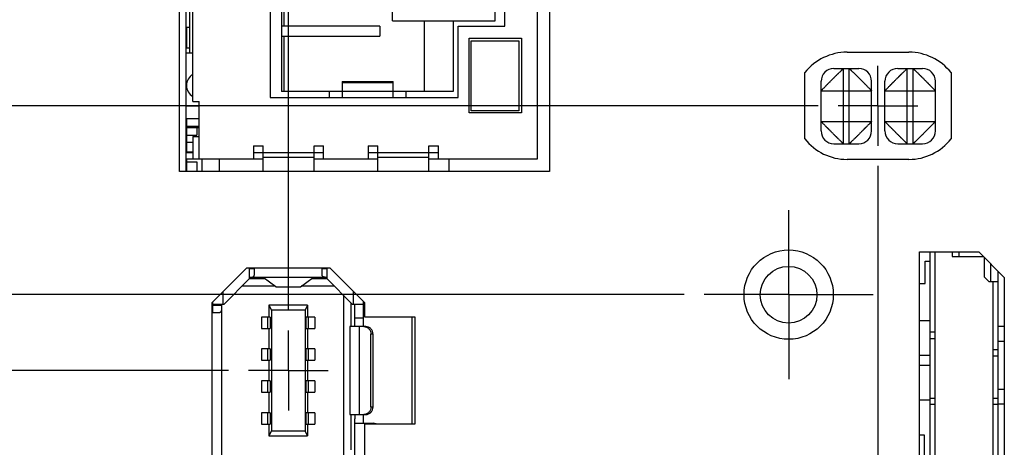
# Model space of a CAD drawing. Header units: inches. Extents: x 0 to 34, y 0 to 22.
# Tile 20 of 44: x 8.7 to 11.8, y 10.9 to 12.3. Entities that reach past the tile are written whole.
import ezdxf

# ---------------------------------------------------------------- set-up
doc = ezdxf.new("R2010")
doc.units = ezdxf.units.IN
doc.header["$LTSCALE"] = 1.87
doc.header["$MEASUREMENT"] = 0
doc.linetypes.add('CENTER', pattern=[0.6, 0.375, -0.075, 0.075, -0.075])
doc.layers.get('0').update_dxf_attribs({"linetype": 'CONTINUOUS'})
for name, color, linetype in [('02___PRT_ALL_AXES', 7, 'CONTINUOUS'), ('COSMETIC', 7, 'CONTINUOUS'), ('DIMENSIONS', 7, 'CONTINUOUS'), ('ECAD_611868_01_51_L_2_EPL3015', 7, 'CONTINUOUS'), ('ECAD_695487_01_43_SOT363_REV2', 7, 'CONTINUOUS'), ('ECAD_697498_01_38_7648_500X600X', 7, 'CONTINUOUS'), ('ECAD_712069_01_24_R_2_0603_PKO_', 7, 'CONTINUOUS'), ('ECAD_712622_01_16_R_2_0402_PKO_', 7, 'CONTINUOUS'), ('ECAD_712750_01_16_R_2_0402_PKO_', 7, 'CONTINUOUS'), ('ECAD_715793_01_24_C_2_0402_PKO_', 7, 'CONTINUOUS'), ('ECAD_724824_01_50_00_LAC_NTJ_50', 7, 'CONTINUOUS'), ('ECAD_733118_01_40_SOT363_REV2', 7, 'CONTINUOUS'), ('ECAD_R0402_SPARE_16_2_0402_PKO_', 7, 'CONTINUOUS'), ('THREAD', 7, 'CONTINUOUS')]:
    doc.layers.add(name, color=color, linetype=linetype)
doc.styles.get("Standard").update_dxf_attribs({"font": 'txt', "width": 0.8})
doc.dimstyles.new('DIMSTYLE_1', dxfattribs={"dimtxt": 0.125, "dimasz": 0.18, "dimexe": 0.125, "dimexo": 0.0625, "dimgap": 0.09, "dimtad": 0, "dimtih": 1, "dimtoh": 1, "dimlfac": 0.5, "dimzin": 4, "dimdsep": 46, "dimtxsty": 'STANDARD', "dimblk": '_FILLED', "dimblk1": '_FILLED', "dimblk2": '_FILLED', "dimcen": 0.09, "dimadec": 0, "dimazin": 0, "dimtp": 0.01, "dimtm": 0.01, "dimtfac": 1, "dimtofl": 0, "dimtmove": 0, "dimatfit": 3, "dimldrblk": '_FILLED', "dimfxl": 1, "dimtolj": 1, "dimtzin": 4, "dimarcsym": 0})
doc.dimstyles.new('DIMSTYLE_2', dxfattribs={"dimtxt": 0.125, "dimasz": 0.18, "dimexe": 0.125, "dimexo": 0.0625, "dimgap": 0.09, "dimtad": 0, "dimtih": 1, "dimtoh": 1, "dimlfac": 0.5, "dimzin": 4, "dimdsep": 46, "dimtxsty": 'STANDARD', "dimblk": '_FILLED', "dimblk1": '_FILLED', "dimblk2": '_FILLED', "dimcen": 0.09, "dimadec": 0, "dimazin": 0, "dimtp": 0.001, "dimtm": 0.001, "dimtfac": 1, "dimtofl": 0, "dimtmove": 0, "dimatfit": 3, "dimldrblk": '_FILLED', "dimfxl": 1, "dimtolj": 1, "dimtzin": 4, "dimarcsym": 0})

# ---------------------------------------------------------------- blocks, each defined once
blk = doc.blocks.new('*D22')
at = {"layer": 'DIMENSIONS', "color": 6, "linetype": 'CONTINUOUS'}
blk.add_line((9.5876, 11.3719), (9.5876, 15.6145), dxfattribs=at)
at = {"layer": 'DIMENSIONS', "color": 6, "linetype": 'CONTINUOUS', "insert": (9.5251, 15.677), "char_height": 0.125, "width": 0.925, "attachment_point": 1, "rotation": 90, "line_spacing_factor": 0.9}
blk.add_mtext('2.36{\\Ftxt.shx;\\W1.000000;\\H0.125000; }[60]', dxfattribs=at)
blk = doc.blocks.new('_FILLED')
at = {"color": 0, "linetype": 'BYBLOCK'}
blk.add_solid([(0, 0), (-1, 0.174), (-1, -0.174)], dxfattribs=at)
blk = doc.blocks.new('*D32')
at = {"layer": 'DIMENSIONS', "color": 6, "linetype": 'CONTINUOUS'}
blk.add_line((10.8284, 11.422), (4.0538, 11.422), dxfattribs=at)
at = {"layer": 'DIMENSIONS', "color": 6, "linetype": 'CONTINUOUS', "insert": (3.9913, 11.4845), "char_height": 0.125, "width": 1.125, "attachment_point": 3, "line_spacing_factor": 0.9}
blk.add_mtext('1.72{\\Ftxt.shx;\\W1.000000;\\H0.125000; }[43.6]', dxfattribs=at)
blk = doc.blocks.new('*D34')
at = {"layer": 'DIMENSIONS', "color": 6, "linetype": 'CONTINUOUS'}
blk.add_line((9.3999, 11.1842), (4.0538, 11.1842), dxfattribs=at)
at = {"layer": 'DIMENSIONS', "color": 6, "linetype": 'CONTINUOUS', "insert": (3.9913, 11.2467), "char_height": 0.125, "width": 1.125, "attachment_point": 3, "line_spacing_factor": 0.9}
blk.add_mtext('1.60{\\Ftxt.shx;\\W1.000000;\\H0.125000; }[40.6]', dxfattribs=at)
blk = doc.blocks.new('*D38')
at = {"layer": 'DIMENSIONS', "color": 6, "linetype": 'CONTINUOUS'}
blk.add_line((11.2482, 12.014), (4.0538, 12.014), dxfattribs=at)
at = {"layer": 'DIMENSIONS', "color": 6, "linetype": 'CONTINUOUS', "insert": (3.9913, 12.0765), "char_height": 0.125, "width": 1.125, "attachment_point": 3, "line_spacing_factor": 0.9}
blk.add_mtext('2.01{\\Ftxt.shx;\\W1.000000;\\H0.125000; }[51.1]', dxfattribs=at)
blk = doc.blocks.new('*D39')
at = {"layer": 'DIMENSIONS', "color": 2, "linetype": 'CONTINUOUS'}
for p, q in [((10.8479, 13.361), (10.7504, 13.1732)), ((11.4633, 13.361), (10.8479, 13.361)), ((10.7504, 13.1732), (4.0538, 13.1732))]:
    blk.add_line(p, q, dxfattribs=at)
at = {"layer": 'DIMENSIONS', "color": 2, "linetype": 'CONTINUOUS', "insert": (3.9913, 13.2357), "char_height": 0.125, "width": 1.125, "attachment_point": 3, "line_spacing_factor": 0.9}
blk.add_mtext('2.69{\\Ftxt.shx;\\W1.000000;\\H0.125000; }[68.2]', dxfattribs=at)
blk = doc.blocks.new('*D40')
at = {"layer": 'DIMENSIONS', "color": 2, "linetype": 'CONTINUOUS'}
blk.add_line((9.6377, 13.628), (4.0538, 13.628), dxfattribs=at)
at = {"layer": 'DIMENSIONS', "color": 2, "linetype": 'CONTINUOUS', "insert": (3.9913, 13.6905), "char_height": 0.125, "width": 1.125, "attachment_point": 3, "line_spacing_factor": 0.9}
blk.add_mtext('2.82{\\Ftxt.shx;\\W1.000000;\\H0.125000; }[71.6]', dxfattribs=at)
blk = doc.blocks.new('*D41')
at = {"layer": 'DIMENSIONS', "color": 2, "linetype": 'CONTINUOUS'}
blk.add_line((9.6377, 12.528), (4.0538, 12.528), dxfattribs=at)
at = {"layer": 'DIMENSIONS', "color": 2, "linetype": 'CONTINUOUS', "insert": (3.9913, 12.5905), "char_height": 0.125, "width": 1.125, "attachment_point": 3, "line_spacing_factor": 0.9}
blk.add_mtext('2.27{\\Ftxt.shx;\\W1.000000;\\H0.125000; }[57.6]', dxfattribs=at)
blk = doc.blocks.new('*D44')
at = {"layer": 'DIMENSIONS', "color": 6, "linetype": 'CONTINUOUS'}
blk.add_line((11.4359, 11.8263), (11.4359, 7.3015), dxfattribs=at)
at = {"layer": 'DIMENSIONS', "color": 6, "linetype": 'CONTINUOUS', "insert": (11.3734, 7.239), "char_height": 0.125, "width": 1.125, "attachment_point": 3, "rotation": 90, "line_spacing_factor": 0.9}
blk.add_mtext('3.29{\\Ftxt.shx;\\W1.000000;\\H0.125000; }[83.4]', dxfattribs=at)
blk = doc.blocks.new('*D49')
at = {"layer": 'DIMENSIONS', "color": 2, "linetype": 'CONTINUOUS'}
blk.add_line((11.4359, 11.8263), (11.4359, 7.3015), dxfattribs=at)
at = {"layer": 'DIMENSIONS', "color": 2, "linetype": 'CONTINUOUS', "insert": (11.3734, 7.239), "char_height": 0.125, "width": 1.125, "attachment_point": 3, "rotation": 90, "line_spacing_factor": 0.9}
blk.add_mtext('3.29{\\Ftxt.shx;\\W1.000000;\\H0.125000; }[83.4]', dxfattribs=at)
blk = doc.blocks.new('*D50')
at = {"layer": 'DIMENSIONS', "color": 2, "linetype": 'CONTINUOUS'}
blk.add_line((9.3999, 11.1842), (4.0538, 11.1842), dxfattribs=at)
at = {"layer": 'DIMENSIONS', "color": 2, "linetype": 'CONTINUOUS', "insert": (3.9913, 11.2467), "char_height": 0.125, "width": 1.125, "attachment_point": 3, "line_spacing_factor": 0.9}
blk.add_mtext('1.60{\\Ftxt.shx;\\W1.000000;\\H0.125000; }[40.6]', dxfattribs=at)
blk = doc.blocks.new('*D51')
at = {"layer": 'DIMENSIONS', "color": 2, "linetype": 'CONTINUOUS'}
blk.add_line((10.8284, 11.422), (4.0538, 11.422), dxfattribs=at)
at = {"layer": 'DIMENSIONS', "color": 2, "linetype": 'CONTINUOUS', "insert": (3.9913, 11.4845), "char_height": 0.125, "width": 1.125, "attachment_point": 3, "line_spacing_factor": 0.9}
blk.add_mtext('1.72{\\Ftxt.shx;\\W1.000000;\\H0.125000; }[43.6]', dxfattribs=at)
blk = doc.blocks.new('*D52')
at = {"layer": 'DIMENSIONS', "color": 2, "linetype": 'CONTINUOUS'}
blk.add_line((11.2482, 12.014), (4.0538, 12.014), dxfattribs=at)
at = {"layer": 'DIMENSIONS', "color": 2, "linetype": 'CONTINUOUS', "insert": (3.9913, 12.0765), "char_height": 0.125, "width": 1.125, "attachment_point": 3, "line_spacing_factor": 0.9}
blk.add_mtext('2.01{\\Ftxt.shx;\\W1.000000;\\H0.125000; }[51.1]', dxfattribs=at)
blk = doc.blocks.new('*D53')
at = {"layer": 'DIMENSIONS', "color": 2, "linetype": 'CONTINUOUS'}
blk.add_line((9.5876, 11.3719), (9.5876, 15.6145), dxfattribs=at)
at = {"layer": 'DIMENSIONS', "color": 2, "linetype": 'CONTINUOUS', "insert": (9.5251, 15.677), "char_height": 0.125, "width": 0.925, "attachment_point": 1, "rotation": 90, "line_spacing_factor": 0.9}
blk.add_mtext('2.36{\\Ftxt.shx;\\W1.000000;\\H0.125000; }[60]', dxfattribs=at)

msp = doc.modelspace()

# ---------------------------------------------------------------- linework, layer by layer
at = {"color": 3, "linetype": 'CONTINUOUS'}
for p, q in [((9.2459, 11.808), (9.2459, 14.348)), ((10.4059, 14.348), (10.4059, 11.808)), ((11.3388, 12.182), (11.5329, 12.182)), ((11.2069, 11.91), (11.2069, 12.118)), ((11.6649, 12.118), (11.6649, 11.91)), ((11.5329, 11.846), (11.3388, 11.846)), ((10.4059, 11.808), (9.2459, 11.808)), ((11.5659, 11.556), (11.7519, 11.556)), ((11.7519, 11.556), (11.8319, 11.476)), ((9.349, 11.3974), (9.4575, 11.5059)), ((9.4575, 11.5059), (9.7178, 11.5059)), ((9.7178, 11.5059), (9.8263, 11.3974)), ((11.8319, 11.476), (11.8319, 9.644)), ((9.349, 10.8624), (9.349, 11.3974)), ((9.8263, 11.3974), (9.8263, 11.352)), ((9.8263, 11.352), (9.9843, 11.352)), ((9.9843, 11.352), (9.9843, 11.0164)), ((9.8263, 11.0164), (9.8263, 10.8624)), ((9.9843, 11.0164), (9.8263, 11.0164))]:
    msp.add_line(p, q, dxfattribs=at)
at = {"color": 7, "linetype": 'CONTINUOUS'}
for p, q in [((9.2662, 14.348), (9.2662, 11.808)), ((10.3682, 11.848), (10.3682, 14.308)), ((9.2882, 12.028), (9.2882, 14.128)), ((9.2782, 13.024), (9.2782, 12.1804)), ((9.5302, 13.016), (9.5302, 12.04)), ((9.5662, 12.997), (9.5662, 12.059)), ((9.9142, 12.28), (9.9142, 12.776)), ((10.2362, 12.28), (10.2362, 12.776)), ((10.2662, 12.264), (10.2662, 12.339)), ((9.5742, 12.2637), (9.5742, 12.3123)), ((9.2662, 12.26), (9.2782, 12.26)), ((9.8747, 12.2637), (9.5662, 12.2637)), ((9.8747, 12.2637), (9.8747, 12.2323)), ((9.9142, 12.28), (10.2362, 12.28)), ((10.0142, 12.059), (10.0142, 12.28)), ((10.1042, 12.28), (10.1042, 12.059)), ((10.1202, 12.04), (10.1202, 12.264)), ((10.1202, 12.264), (10.2662, 12.264)), ((9.5662, 12.2323), (9.8747, 12.2323)), ((9.5742, 12.059), (9.5742, 12.2323)), ((10.1542, 11.992), (10.1542, 12.226)), ((10.1542, 12.226), (10.3182, 12.226)), ((10.3182, 12.226), (10.3182, 11.992)), ((9.2662, 12.196), (9.2782, 12.196)), ((10.1602, 11.998), (10.1602, 12.218)), ((10.1602, 12.218), (10.3102, 12.218)), ((10.3102, 12.218), (10.3102, 11.998)), ((9.2662, 12.1804), (9.2882, 12.1804)), ((11.2977, 12.131), (11.3757, 12.131)), ((11.3277, 11.895), (11.3277, 12.131)), ((11.3457, 11.895), (11.3457, 12.131)), ((11.4977, 12.131), (11.5757, 12.131)), ((11.5277, 11.895), (11.5277, 12.131)), ((11.5457, 11.895), (11.5457, 12.131)), ((9.7562, 12.0905), (9.7562, 12.04)), ((9.7562, 12.0905), (9.9162, 12.0905)), ((9.9162, 12.0864), (9.7562, 12.0864)), ((9.9162, 12.04), (9.9162, 12.0905)), ((11.2577, 11.935), (11.2577, 12.091)), ((11.4157, 11.935), (11.4157, 12.091)), ((11.4577, 11.935), (11.4577, 12.091)), ((11.6157, 11.935), (11.6157, 12.091)), ((9.5302, 12.04), (10.1202, 12.04)), ((9.7562, 12.059), (9.5662, 12.059)), ((9.7162, 12.04), (9.7162, 12.059)), ((9.7562, 12.0596), (9.9162, 12.0596)), ((10.1042, 12.059), (9.9162, 12.059)), ((9.9562, 12.059), (9.9562, 12.04)), ((11.2577, 12.061), (11.4157, 12.061)), ((11.4577, 12.061), (11.6157, 12.061)), ((9.2662, 12.014), (9.3082, 12.014)), ((9.2882, 12.028), (9.3082, 12.028)), ((9.3082, 11.848), (9.3082, 12.028)), ((10.3182, 11.992), (10.1542, 11.992)), ((10.3102, 11.998), (10.1602, 11.998)), ((9.2662, 11.974), (9.3082, 11.974)), ((11.2577, 11.965), (11.4157, 11.965)), ((11.4577, 11.965), (11.6157, 11.965)), ((9.2882, 11.918), (9.2882, 11.848)), ((9.2882, 11.918), (9.3082, 11.918)), ((9.4782, 11.888), (9.4782, 11.848)), ((9.4782, 11.888), (9.5082, 11.888)), ((9.5082, 11.808), (9.5082, 11.888)), ((9.6682, 11.808), (9.6682, 11.888)), ((9.6682, 11.888), (9.6982, 11.888)), ((9.6982, 11.848), (9.6982, 11.888)), ((9.8382, 11.888), (9.8382, 11.848)), ((9.8382, 11.888), (9.8682, 11.888)), ((9.8682, 11.808), (9.8682, 11.888)), ((10.0282, 11.808), (10.0282, 11.888)), ((10.0282, 11.888), (10.0582, 11.888)), ((10.0582, 11.848), (10.0582, 11.888)), ((11.2977, 11.895), (11.3757, 11.895)), ((11.4977, 11.895), (11.5757, 11.895)), ((9.2662, 11.868), (9.2882, 11.868)), ((9.4782, 11.868), (9.6982, 11.868)), ((9.6682, 11.852), (9.5082, 11.852)), ((9.8382, 11.868), (10.0582, 11.868)), ((10.0282, 11.852), (9.8682, 11.852)), ((9.2662, 11.848), (9.5082, 11.848)), ((9.6682, 11.848), (9.8682, 11.848)), ((10.0282, 11.848), (10.3682, 11.848)), ((10.0909, 11.848), (10.0909, 11.808)), ((9.465, 11.504), (9.465, 11.4714)), ((9.4808, 11.5033), (9.465, 11.5033)), ((9.4808, 11.5059), (9.4808, 11.4833)), ((9.6934, 11.4833), (9.6934, 11.5059)), ((9.7091, 11.5033), (9.6934, 11.5033)), ((9.7091, 11.4714), (9.7091, 11.504)), ((9.465, 11.4714), (9.3863, 11.3926)), ((9.7091, 11.4757), (9.465, 11.4757)), ((9.5138, 11.4718), (9.465, 11.4718)), ((9.5488, 11.4467), (9.5083, 11.4757)), ((9.6254, 11.4467), (9.6658, 11.4757)), ((9.7091, 11.4718), (9.6603, 11.4718)), ((9.6721, 11.4718), (9.6721, 11.4757)), ((9.7879, 11.3926), (9.7091, 11.4714)), ((9.3823, 11.4307), (9.3823, 11.3926)), ((9.5467, 11.4481), (9.4418, 11.4481)), ((9.5491, 11.4466), (9.5488, 11.4467)), ((9.5488, 11.4467), (9.6254, 11.4467)), ((9.5491, 11.4466), (9.625, 11.4466)), ((9.625, 11.4466), (9.6254, 11.4467)), ((9.7323, 11.4481), (9.6274, 11.4481)), ((9.7603, 11.4202), (9.7603, 10.9198)), ((9.7918, 11.3926), (9.7918, 11.4319)), ((9.3508, 11.3651), (9.3508, 11.3974)), ((9.3508, 11.3926), (9.3863, 11.3926)), ((9.3784, 11.3926), (9.3784, 10.9001)), ((9.5264, 11.3891), (9.5264, 11.3517)), ((9.5264, 11.3891), (9.5343, 11.3733)), ((9.6477, 11.3891), (9.5264, 11.3891)), ((9.6477, 11.3891), (9.6398, 11.3733)), ((9.6477, 11.3891), (9.6477, 11.3517)), ((9.7839, 11.3966), (9.7839, 11.3218)), ((9.7879, 11.3926), (9.8233, 11.3926)), ((9.7957, 11.3218), (9.7957, 11.3926)), ((9.8233, 11.3355), (9.8233, 11.4004)), ((9.3708, 11.3651), (9.349, 11.3651)), ((9.3508, 11.3887), (9.3784, 11.3887)), ((9.5343, 11.3733), (9.5343, 10.9946)), ((9.6398, 11.3733), (9.5343, 11.3733)), ((9.6398, 11.3733), (9.6398, 10.9946)), ((9.5036, 11.3517), (9.5036, 11.3162)), ((9.5308, 11.3517), (9.5036, 11.3517)), ((9.5234, 11.3162), (9.5234, 11.3517)), ((9.5308, 11.3517), (9.5308, 11.3162)), ((9.6433, 11.3162), (9.6433, 11.3517)), ((9.6705, 11.3517), (9.6433, 11.3517)), ((9.6507, 11.3162), (9.6507, 11.3517)), ((9.6705, 11.3517), (9.6705, 11.3162)), ((9.7957, 11.3493), (9.8233, 11.3493)), ((9.823, 11.3224), (9.8233, 11.3355)), ((9.9759, 11.0164), (9.9759, 11.352)), ((9.5036, 11.3162), (9.5308, 11.3162)), ((9.5264, 11.3162), (9.5264, 11.2517)), ((9.6433, 11.3162), (9.6705, 11.3162)), ((9.6477, 11.3162), (9.6477, 11.2517)), ((9.78, 11.3218), (9.78, 11.0462)), ((9.8303, 11.3218), (9.78, 11.3218)), ((9.8099, 11.3218), (9.8099, 11.0462)), ((9.8229, 11.3218), (9.823, 11.3224)), ((9.8466, 11.0698), (9.8466, 11.2981)), ((9.8532, 11.2981), (9.8466, 11.2981)), ((9.8532, 11.0698), (9.8532, 11.2981)), ((9.5036, 11.2517), (9.5036, 11.2162)), ((9.5308, 11.2517), (9.5036, 11.2517)), ((9.5234, 11.2162), (9.5234, 11.2517)), ((9.5308, 11.2517), (9.5308, 11.2162)), ((9.6433, 11.2162), (9.6433, 11.2517)), ((9.6705, 11.2517), (9.6433, 11.2517)), ((9.6507, 11.2162), (9.6507, 11.2517)), ((9.6705, 11.2517), (9.6705, 11.2162)), ((9.5036, 11.2162), (9.5308, 11.2162)), ((9.5264, 11.2162), (9.5264, 11.1517)), ((9.6433, 11.2162), (9.6705, 11.2162)), ((9.6477, 11.2162), (9.6477, 11.1517)), ((9.5036, 11.1517), (9.5036, 11.1162)), ((9.5308, 11.1517), (9.5036, 11.1517)), ((9.5234, 11.1162), (9.5234, 11.1517)), ((9.5308, 11.1517), (9.5308, 11.1162)), ((9.6433, 11.1162), (9.6433, 11.1517)), ((9.6705, 11.1517), (9.6433, 11.1517)), ((9.6507, 11.1162), (9.6507, 11.1517)), ((9.6705, 11.1517), (9.6705, 11.1162)), ((9.5036, 11.1162), (9.5308, 11.1162)), ((9.5264, 11.1162), (9.5264, 11.0517)), ((9.6433, 11.1162), (9.6705, 11.1162)), ((9.6477, 11.1162), (9.6477, 11.0517)), ((9.5036, 11.0517), (9.5036, 11.0162)), ((9.5308, 11.0517), (9.5036, 11.0517)), ((9.5234, 11.0162), (9.5234, 11.0517)), ((9.5308, 11.0517), (9.5308, 11.0162)), ((9.6433, 11.0162), (9.6433, 11.0517)), ((9.6705, 11.0517), (9.6433, 11.0517)), ((9.6507, 11.0162), (9.6507, 11.0517)), ((9.6705, 11.0517), (9.6705, 11.0162)), ((9.8466, 11.0698), (9.8532, 11.0698)), ((9.78, 11.0462), (9.8303, 11.0462)), ((9.7839, 11.0462), (9.7839, 10.9355)), ((9.7957, 10.9001), (9.7957, 11.0324)), ((9.8233, 11.0186), (9.8233, 11.0324)), ((9.5036, 11.0162), (9.5308, 11.0162)), ((9.5264, 11.0162), (9.5264, 10.9788)), ((9.5343, 10.9946), (9.5264, 10.9788)), ((9.5343, 10.9946), (9.6398, 10.9946)), ((9.6477, 10.9788), (9.6398, 10.9946)), ((9.6433, 11.0162), (9.6705, 11.0162)), ((9.6477, 11.0162), (9.6477, 10.9788)), ((9.7957, 11.0186), (9.8532, 11.0186)), ((9.8506, 11.0186), (9.8506, 11.0164)), ((9.5264, 10.9788), (9.6477, 10.9788))]:
    msp.add_line(p, q, dxfattribs=at)
at = {"color": 6, "linetype": 'CONTINUOUS'}
for p, q in [((11.5997, 9.564), (11.5997, 11.556)), ((11.6154, 9.564), (11.6154, 11.556)), ((11.668, 11.556), (11.668, 11.5413)), ((11.6902, 11.5413), (11.6902, 11.556)), ((11.668, 11.5413), (11.7666, 11.5413)), ((11.769, 11.5389), (11.769, 11.4783)), ((11.7887, 11.5192), (11.7887, 11.4625)), ((11.8123, 9.6244), (11.8123, 11.4955)), ((11.7847, 11.4625), (11.769, 11.4783)), ((11.8123, 11.4625), (11.7847, 11.4625)), ((11.7965, 9.6515), (11.7965, 11.4625)), ((11.6154, 11.3041), (11.5997, 11.3041)), ((11.8123, 11.3228), (11.8319, 11.3228)), ((11.5997, 11.2845), (11.6154, 11.2845)), ((11.8319, 11.2755), (11.8123, 11.2755)), ((11.8123, 11.2494), (11.7965, 11.2494)), ((11.7965, 11.2298), (11.8123, 11.2298)), ((11.8123, 11.1259), (11.8319, 11.1259)), ((11.5997, 11.0972), (11.6154, 11.0972)), ((11.7965, 11.0976), (11.8123, 11.0976)), ((11.6154, 11.0776), (11.5997, 11.0776)), ((11.8123, 11.078), (11.7965, 11.078)), ((11.8319, 11.0787), (11.8123, 11.0787))]:
    msp.add_line(p, q, dxfattribs=at)
at = {"color": 3, "linetype": 'CONTINUOUS'}
for centre, start, end in [((11.3388, 12.014), 90, 141.7534), ((11.5329, 12.014), 38.2466, 90), ((11.3388, 12.014), 218.2466, 270), ((11.5329, 12.014), 270, 321.7534)]:
    msp.add_arc(centre, 0.168, start, end, dxfattribs=at)
at = {"color": 7, "linetype": 'CONTINUOUS'}
for centre, radius, start, end in [((11.2977, 12.091), 0.04, 90, 180), ((11.3757, 12.091), 0.04, 0, 90), ((11.4977, 12.091), 0.04, 90, 180), ((11.5757, 12.091), 0.04, 0, 90), ((9.3082, 12.078), 0.04, 120.3947, 239.6176), ((11.2977, 11.935), 0.04, 180, 270), ((11.3757, 11.935), 0.04, 270, 360), ((11.4977, 11.935), 0.04, 180, 270), ((11.5757, 11.935), 0.04, 270, 360), ((9.4414, 11.504), 0.0236, 0, 4.6748), ((9.7327, 11.504), 0.0236, 175.325, 180), ((9.8532, 10.995), 0.0236, 66.1875, 90)]:
    msp.add_arc(centre, radius, start, end, dxfattribs=at)
for points, knots in [([(11.2577, 12.061), (11.2577, 12.061), (11.2577, 12.061), (11.2577, 12.0611), (11.2578, 12.0612), (11.2579, 12.0613), (11.2581, 12.0615), (11.2584, 12.0619), (11.2587, 12.0623), (11.2592, 12.0627), (11.2597, 12.0633), (11.2603, 12.0639), (11.261, 12.0646), (11.2618, 12.0654), (11.2626, 12.0663), (11.2639, 12.0676), (11.2656, 12.0694), (11.2679, 12.0717), (11.2704, 12.0743), (11.2726, 12.0766), (11.2744, 12.0785), (11.2759, 12.08), (11.2775, 12.0815), (11.279, 12.0831), (11.2806, 12.0847), (11.2822, 12.0863), (11.2839, 12.0879), (11.2861, 12.0901), (11.2889, 12.093), (11.2923, 12.0964), (11.2957, 12.0998), (11.2985, 12.1026), (11.3007, 12.1048), (11.3024, 12.1064), (11.304, 12.108), (11.3056, 12.1096), (11.3071, 12.1112), (11.3086, 12.1127), (11.3101, 12.1142), (11.3121, 12.1161), (11.3143, 12.1183), (11.3169, 12.1208), (11.3193, 12.123), (11.3211, 12.1248), (11.3223, 12.126), (11.3232, 12.1269), (11.324, 12.1276), (11.3247, 12.1283), (11.3254, 12.1289), (11.3259, 12.1295), (11.3264, 12.1299), (11.3268, 12.1302), (11.327, 12.1304), (11.3272, 12.1306), (11.3273, 12.1307), (11.3274, 12.1308), (11.3275, 12.1309), (11.3276, 12.1309), (11.3276, 12.1309), (11.3277, 12.131), (11.3277, 12.131), (11.3277, 12.131), (11.3277, 12.131)], [0, 0, 0, 0, 0.0005, 0.001227, 0.002203, 0.003441, 0.006722, 0.011105, 0.016613, 0.023264, 0.031052, 0.039955, 0.049951, 0.061016, 0.07313, 0.086266, 0.1155, 0.148499, 0.184988, 0.224471, 0.245162, 0.266399, 0.288136, 0.31034, 0.33298, 0.356023, 0.379434, 0.403172, 0.451362, 0.500067, 0.548763, 0.596947, 0.620689, 0.644116, 0.66718, 0.689843, 0.712067, 0.733814, 0.755044, 0.775713, 0.815119, 0.851537, 0.88451, 0.913757, 0.92691, 0.939043, 0.950135, 0.960167, 0.969121, 0.97698, 0.983726, 0.989339, 0.991713, 0.993795, 0.995582, 0.997071, 0.998259, 0.999143, 0.999471, 0.999722, 0.999898, 1, 1, 1, 1]), ([(11.3457, 12.131), (11.3457, 12.131), (11.3457, 12.131), (11.3458, 12.1309), (11.3459, 12.1309), (11.346, 12.1308), (11.3463, 12.1306), (11.3466, 12.1303), (11.347, 12.1299), (11.3475, 12.1295), (11.348, 12.1289), (11.3487, 12.1283), (11.3494, 12.1276), (11.3502, 12.1269), (11.351, 12.126), (11.3523, 12.1248), (11.3541, 12.123), (11.3564, 12.1208), (11.359, 12.1183), (11.3613, 12.1161), (11.3633, 12.1142), (11.3647, 12.1127), (11.3663, 12.1112), (11.3678, 12.1096), (11.3694, 12.108), (11.371, 12.1064), (11.3726, 12.1048), (11.3749, 12.1026), (11.3777, 12.0998), (11.3811, 12.0964), (11.3845, 12.093), (11.3873, 12.0901), (11.3895, 12.0879), (11.3911, 12.0863), (11.3928, 12.0847), (11.3944, 12.0831), (11.3959, 12.0815), (11.3974, 12.08), (11.3989, 12.0785), (11.4008, 12.0766), (11.403, 12.0743), (11.4055, 12.0717), (11.4078, 12.0694), (11.4095, 12.0676), (11.4108, 12.0663), (11.4116, 12.0654), (11.4123, 12.0646), (11.413, 12.0639), (11.4136, 12.0633), (11.4142, 12.0627), (11.4146, 12.0622), (11.415, 12.0619), (11.4152, 12.0616), (11.4153, 12.0615), (11.4154, 12.0613), (11.4155, 12.0612), (11.4156, 12.0611), (11.4156, 12.0611), (11.4157, 12.061), (11.4157, 12.061), (11.4157, 12.061), (11.4157, 12.061), (11.4157, 12.061)], [0, 0, 0, 0, 0.0005, 0.001227, 0.002203, 0.003441, 0.006722, 0.011105, 0.016613, 0.023264, 0.031052, 0.039955, 0.049951, 0.061016, 0.07313, 0.086266, 0.1155, 0.148499, 0.184988, 0.224471, 0.245162, 0.266399, 0.288136, 0.31034, 0.33298, 0.356023, 0.379434, 0.403172, 0.451362, 0.500067, 0.548763, 0.596947, 0.620689, 0.644116, 0.66718, 0.689843, 0.712067, 0.733814, 0.755044, 0.775713, 0.815119, 0.851537, 0.88451, 0.913757, 0.92691, 0.939043, 0.950135, 0.960167, 0.969121, 0.97698, 0.983726, 0.989339, 0.991713, 0.993795, 0.995582, 0.997071, 0.998259, 0.999143, 0.999471, 0.999722, 0.999898, 1, 1, 1, 1]), ([(11.4577, 12.061), (11.4577, 12.061), (11.4577, 12.061), (11.4577, 12.0611), (11.4578, 12.0612), (11.4579, 12.0613), (11.4581, 12.0615), (11.4584, 12.0619), (11.4587, 12.0623), (11.4592, 12.0627), (11.4597, 12.0633), (11.4603, 12.0639), (11.461, 12.0646), (11.4618, 12.0654), (11.4626, 12.0663), (11.4639, 12.0676), (11.4656, 12.0694), (11.4679, 12.0717), (11.4704, 12.0743), (11.4726, 12.0766), (11.4744, 12.0785), (11.4759, 12.08), (11.4775, 12.0815), (11.479, 12.0831), (11.4806, 12.0847), (11.4822, 12.0863), (11.4839, 12.0879), (11.4861, 12.0901), (11.4889, 12.093), (11.4923, 12.0964), (11.4957, 12.0998), (11.4985, 12.1026), (11.5007, 12.1048), (11.5024, 12.1064), (11.504, 12.108), (11.5056, 12.1096), (11.5071, 12.1112), (11.5086, 12.1127), (11.5101, 12.1142), (11.5121, 12.1161), (11.5143, 12.1183), (11.5169, 12.1208), (11.5193, 12.123), (11.5211, 12.1248), (11.5223, 12.126), (11.5232, 12.1269), (11.524, 12.1276), (11.5247, 12.1283), (11.5254, 12.1289), (11.5259, 12.1295), (11.5264, 12.1299), (11.5268, 12.1302), (11.527, 12.1304), (11.5272, 12.1306), (11.5273, 12.1307), (11.5274, 12.1308), (11.5275, 12.1309), (11.5276, 12.1309), (11.5276, 12.1309), (11.5277, 12.131), (11.5277, 12.131), (11.5277, 12.131), (11.5277, 12.131)], [0, 0, 0, 0, 0.0005, 0.001227, 0.002203, 0.003441, 0.006722, 0.011105, 0.016613, 0.023264, 0.031052, 0.039955, 0.049951, 0.061016, 0.07313, 0.086266, 0.1155, 0.148499, 0.184988, 0.224471, 0.245162, 0.266399, 0.288136, 0.31034, 0.33298, 0.356023, 0.379434, 0.403172, 0.451362, 0.500067, 0.548763, 0.596947, 0.620689, 0.644116, 0.66718, 0.689843, 0.712067, 0.733814, 0.755044, 0.775713, 0.815119, 0.851537, 0.88451, 0.913757, 0.92691, 0.939043, 0.950135, 0.960167, 0.969121, 0.97698, 0.983726, 0.989339, 0.991713, 0.993795, 0.995582, 0.997071, 0.998259, 0.999143, 0.999471, 0.999722, 0.999898, 1, 1, 1, 1]), ([(11.5457, 12.131), (11.5457, 12.131), (11.5457, 12.131), (11.5457, 12.131), (11.5457, 12.1309), (11.5458, 12.1309), (11.5458, 12.1309), (11.5459, 12.1308), (11.546, 12.1307), (11.5462, 12.1306), (11.5463, 12.1304), (11.5466, 12.1302), (11.5469, 12.1299), (11.5474, 12.1295), (11.548, 12.1289), (11.5486, 12.1283), (11.5494, 12.1276), (11.5502, 12.1269), (11.551, 12.126), (11.5523, 12.1248), (11.5541, 12.123), (11.5564, 12.1208), (11.559, 12.1183), (11.5613, 12.1161), (11.5632, 12.1142), (11.5647, 12.1127), (11.5662, 12.1112), (11.5678, 12.1096), (11.5694, 12.108), (11.571, 12.1064), (11.5726, 12.1048), (11.5749, 12.1026), (11.5777, 12.0998), (11.5811, 12.0964), (11.5845, 12.093), (11.5873, 12.0901), (11.5895, 12.0879), (11.5911, 12.0863), (11.5928, 12.0847), (11.5944, 12.0831), (11.5959, 12.0815), (11.5974, 12.08), (11.5989, 12.0785), (11.6008, 12.0766), (11.603, 12.0743), (11.6055, 12.0717), (11.6078, 12.0694), (11.6095, 12.0676), (11.6108, 12.0663), (11.6116, 12.0654), (11.6123, 12.0646), (11.613, 12.0639), (11.6136, 12.0633), (11.6142, 12.0627), (11.6146, 12.0623), (11.615, 12.0619), (11.6153, 12.0615), (11.6155, 12.0613), (11.6156, 12.0612), (11.6156, 12.0611), (11.6157, 12.061), (11.6157, 12.061), (11.6157, 12.061)], [0, 0, 0, 0, 0.000102, 0.000278, 0.000529, 0.000857, 0.001741, 0.002929, 0.004418, 0.006205, 0.008287, 0.010661, 0.016274, 0.02302, 0.030879, 0.039833, 0.049865, 0.060957, 0.07309, 0.086243, 0.11549, 0.148463, 0.184881, 0.224287, 0.244956, 0.266186, 0.287933, 0.310157, 0.33282, 0.355884, 0.379311, 0.403053, 0.451237, 0.499933, 0.548638, 0.596828, 0.620566, 0.643977, 0.66702, 0.68966, 0.711864, 0.733601, 0.754838, 0.775529, 0.815012, 0.851501, 0.8845, 0.913734, 0.92687, 0.938984, 0.950049, 0.960045, 0.968948, 0.976736, 0.983387, 0.988895, 0.993278, 0.996559, 0.997797, 0.998773, 0.9995, 1, 1, 1, 1]), ([(11.3277, 11.895), (11.3277, 11.895), (11.3276, 11.895), (11.3276, 11.895), (11.3275, 11.8951), (11.3273, 11.8952), (11.3271, 11.8954), (11.3268, 11.8957), (11.3264, 11.896), (11.3259, 11.8965), (11.3253, 11.897), (11.3247, 11.8976), (11.324, 11.8983), (11.3232, 11.8991), (11.3224, 11.8999), (11.3211, 11.9012), (11.3193, 11.9029), (11.3169, 11.9052), (11.3143, 11.9076), (11.312, 11.9098), (11.3101, 11.9117), (11.3086, 11.9132), (11.3071, 11.9147), (11.3056, 11.9163), (11.304, 11.9179), (11.3024, 11.9195), (11.3007, 11.9211), (11.2985, 11.9234), (11.2957, 11.9262), (11.2922, 11.9295), (11.2889, 11.9329), (11.2861, 11.9358), (11.2839, 11.938), (11.2822, 11.9397), (11.2806, 11.9413), (11.279, 11.9429), (11.2775, 11.9444), (11.2759, 11.9459), (11.2744, 11.9474), (11.2726, 11.9493), (11.2704, 11.9516), (11.2679, 11.9542), (11.2656, 11.9566), (11.2639, 11.9583), (11.2626, 11.9596), (11.2618, 11.9605), (11.261, 11.9613), (11.2603, 11.962), (11.2597, 11.9626), (11.2592, 11.9632), (11.2587, 11.9637), (11.2584, 11.9641), (11.2582, 11.9643), (11.2581, 11.9645), (11.2579, 11.9646), (11.2579, 11.9647), (11.2578, 11.9648), (11.2577, 11.9649), (11.2577, 11.9649), (11.2577, 11.9649), (11.2577, 11.965), (11.2577, 11.965), (11.2577, 11.965)], [0, 0, 0, 0, 0.0005, 0.001227, 0.002203, 0.003441, 0.006722, 0.011105, 0.016613, 0.023264, 0.031052, 0.039955, 0.049951, 0.061016, 0.07313, 0.086266, 0.1155, 0.148499, 0.184988, 0.224471, 0.245162, 0.266399, 0.288136, 0.31034, 0.33298, 0.356023, 0.379434, 0.403172, 0.451362, 0.500067, 0.548763, 0.596947, 0.620689, 0.644116, 0.66718, 0.689843, 0.712067, 0.733814, 0.755044, 0.775713, 0.815119, 0.851537, 0.88451, 0.913757, 0.92691, 0.939043, 0.950135, 0.960167, 0.969121, 0.97698, 0.983726, 0.989339, 0.991713, 0.993795, 0.995582, 0.997071, 0.998259, 0.999143, 0.999471, 0.999722, 0.999898, 1, 1, 1, 1]), ([(11.4157, 11.965), (11.4157, 11.965), (11.4157, 11.965), (11.4157, 11.9649), (11.4157, 11.9649), (11.4156, 11.9649), (11.4156, 11.9648), (11.4155, 11.9647), (11.4154, 11.9646), (11.4153, 11.9645), (11.4152, 11.9643), (11.415, 11.9641), (11.4146, 11.9637), (11.4142, 11.9632), (11.4136, 11.9626), (11.413, 11.962), (11.4123, 11.9613), (11.4116, 11.9605), (11.4108, 11.9596), (11.4095, 11.9583), (11.4078, 11.9566), (11.4055, 11.9542), (11.403, 11.9516), (11.4008, 11.9493), (11.3989, 11.9474), (11.3974, 11.9459), (11.3959, 11.9444), (11.3944, 11.9429), (11.3928, 11.9413), (11.3911, 11.9397), (11.3895, 11.938), (11.3873, 11.9358), (11.3845, 11.9329), (11.3811, 11.9295), (11.3777, 11.9262), (11.3749, 11.9234), (11.3726, 11.9211), (11.371, 11.9195), (11.3694, 11.9179), (11.3678, 11.9163), (11.3663, 11.9147), (11.3647, 11.9132), (11.3633, 11.9117), (11.3613, 11.9098), (11.359, 11.9076), (11.3564, 11.9052), (11.3541, 11.9029), (11.3523, 11.9012), (11.351, 11.8999), (11.3502, 11.8991), (11.3494, 11.8983), (11.3487, 11.8976), (11.348, 11.897), (11.3475, 11.8965), (11.347, 11.896), (11.3466, 11.8957), (11.3463, 11.8954), (11.346, 11.8952), (11.3459, 11.8951), (11.3458, 11.895), (11.3457, 11.895), (11.3457, 11.895), (11.3457, 11.895)], [0, 0, 0, 0, 0.000102, 0.000278, 0.000529, 0.000857, 0.001741, 0.002929, 0.004418, 0.006205, 0.008287, 0.010661, 0.016274, 0.02302, 0.030879, 0.039833, 0.049865, 0.060957, 0.07309, 0.086243, 0.11549, 0.148463, 0.184881, 0.224287, 0.244956, 0.266186, 0.287933, 0.310157, 0.33282, 0.355884, 0.379311, 0.403053, 0.451237, 0.499933, 0.548638, 0.596828, 0.620566, 0.643977, 0.66702, 0.68966, 0.711864, 0.733601, 0.754838, 0.775529, 0.815012, 0.851501, 0.8845, 0.913734, 0.92687, 0.938984, 0.950049, 0.960045, 0.968948, 0.976736, 0.983387, 0.988895, 0.993278, 0.996559, 0.997797, 0.998773, 0.9995, 1, 1, 1, 1]), ([(11.5277, 11.895), (11.5277, 11.895), (11.5276, 11.895), (11.5276, 11.895), (11.5275, 11.8951), (11.5273, 11.8952), (11.5271, 11.8954), (11.5268, 11.8957), (11.5264, 11.896), (11.5259, 11.8965), (11.5253, 11.897), (11.5247, 11.8976), (11.524, 11.8983), (11.5232, 11.8991), (11.5224, 11.8999), (11.5211, 11.9012), (11.5193, 11.9029), (11.5169, 11.9052), (11.5143, 11.9076), (11.512, 11.9098), (11.5101, 11.9117), (11.5086, 11.9132), (11.5071, 11.9147), (11.5056, 11.9163), (11.504, 11.9179), (11.5024, 11.9195), (11.5007, 11.9211), (11.4985, 11.9234), (11.4957, 11.9262), (11.4922, 11.9295), (11.4889, 11.9329), (11.4861, 11.9358), (11.4839, 11.938), (11.4822, 11.9397), (11.4806, 11.9413), (11.479, 11.9429), (11.4775, 11.9444), (11.4759, 11.9459), (11.4744, 11.9474), (11.4726, 11.9493), (11.4704, 11.9516), (11.4679, 11.9542), (11.4656, 11.9566), (11.4639, 11.9583), (11.4626, 11.9596), (11.4618, 11.9605), (11.461, 11.9613), (11.4603, 11.962), (11.4597, 11.9626), (11.4592, 11.9632), (11.4587, 11.9637), (11.4584, 11.9641), (11.4582, 11.9643), (11.4581, 11.9645), (11.4579, 11.9646), (11.4579, 11.9647), (11.4578, 11.9648), (11.4577, 11.9649), (11.4577, 11.9649), (11.4577, 11.9649), (11.4577, 11.965), (11.4577, 11.965), (11.4577, 11.965)], [0, 0, 0, 0, 0.0005, 0.001227, 0.002203, 0.003441, 0.006722, 0.011105, 0.016613, 0.023264, 0.031052, 0.039955, 0.049951, 0.061016, 0.07313, 0.086266, 0.1155, 0.148499, 0.184988, 0.224471, 0.245162, 0.266399, 0.288136, 0.31034, 0.33298, 0.356023, 0.379434, 0.403172, 0.451362, 0.500067, 0.548763, 0.596947, 0.620689, 0.644116, 0.66718, 0.689843, 0.712067, 0.733814, 0.755044, 0.775713, 0.815119, 0.851537, 0.88451, 0.913757, 0.92691, 0.939043, 0.950135, 0.960167, 0.969121, 0.97698, 0.983726, 0.989339, 0.991713, 0.993795, 0.995582, 0.997071, 0.998259, 0.999143, 0.999471, 0.999722, 0.999898, 1, 1, 1, 1]), ([(11.6157, 11.965), (11.6157, 11.9649), (11.6157, 11.9649), (11.6156, 11.9648), (11.6156, 11.9648), (11.6155, 11.9646), (11.6153, 11.9644), (11.615, 11.9641), (11.6146, 11.9637), (11.6142, 11.9632), (11.6136, 11.9626), (11.613, 11.962), (11.6123, 11.9613), (11.6116, 11.9605), (11.6108, 11.9596), (11.6095, 11.9583), (11.6078, 11.9566), (11.6055, 11.9542), (11.603, 11.9516), (11.6008, 11.9493), (11.5989, 11.9474), (11.5974, 11.9459), (11.5959, 11.9444), (11.5944, 11.9428), (11.5928, 11.9413), (11.5911, 11.9397), (11.5895, 11.938), (11.5873, 11.9358), (11.5845, 11.9329), (11.5811, 11.9295), (11.5777, 11.9261), (11.5749, 11.9234), (11.5726, 11.9211), (11.571, 11.9195), (11.5694, 11.9179), (11.5678, 11.9163), (11.5662, 11.9147), (11.5647, 11.9132), (11.5632, 11.9117), (11.5613, 11.9099), (11.559, 11.9076), (11.5564, 11.9051), (11.5541, 11.9029), (11.5523, 11.9011), (11.551, 11.8999), (11.5502, 11.8991), (11.5494, 11.8983), (11.5486, 11.8976), (11.548, 11.897), (11.5474, 11.8965), (11.5469, 11.896), (11.5466, 11.8957), (11.5463, 11.8955), (11.5462, 11.8953), (11.546, 11.8952), (11.5459, 11.8951), (11.5458, 11.8951), (11.5458, 11.895), (11.5457, 11.895), (11.5457, 11.895), (11.5457, 11.895), (11.5457, 11.895), (11.5457, 11.895)], [0, 0, 0, 0, 0.0005, 0.001227, 0.002203, 0.003441, 0.006722, 0.011105, 0.016613, 0.023264, 0.031052, 0.039955, 0.049951, 0.061016, 0.07313, 0.086266, 0.1155, 0.148499, 0.184988, 0.224471, 0.245162, 0.266399, 0.288136, 0.31034, 0.33298, 0.356023, 0.379434, 0.403172, 0.451362, 0.500067, 0.548763, 0.596947, 0.620689, 0.644116, 0.66718, 0.689843, 0.712067, 0.733814, 0.755044, 0.775713, 0.815119, 0.851537, 0.88451, 0.913757, 0.92691, 0.939043, 0.950135, 0.960167, 0.969121, 0.97698, 0.983726, 0.989339, 0.991713, 0.993795, 0.995582, 0.997071, 0.998259, 0.999143, 0.999471, 0.999722, 0.999898, 1, 1, 1, 1]), ([(9.4651, 11.4758), (9.4673, 11.4759), (9.4704, 11.4761), (9.4743, 11.4768), (9.4772, 11.4777), (9.4796, 11.4792), (9.4806, 11.4815), (9.4808, 11.4827), (9.4808, 11.4833)], [0, 0, 0, 0, 0.34349, 0.489498, 0.61534, 0.814103, 0.90427, 1, 1, 1, 1]), ([(9.7091, 11.4758), (9.7069, 11.4759), (9.7037, 11.4761), (9.6998, 11.4768), (9.6969, 11.4777), (9.6945, 11.4792), (9.6935, 11.4815), (9.6934, 11.4827), (9.6934, 11.4833)], [0, 0, 0, 0, 0.343498, 0.489509, 0.61535, 0.814108, 0.904271, 1, 1, 1, 1]), ([(9.3784, 11.3887), (9.3784, 11.3856), (9.3784, 11.3811), (9.3779, 11.3753), (9.3774, 11.3717), (9.3765, 11.3688), (9.3751, 11.3666), (9.3731, 11.3653), (9.3715, 11.3651), (9.3708, 11.3651)], [0, 0, 0, 0, 0.343175, 0.497099, 0.63141, 0.742998, 0.834198, 0.915223, 1, 1, 1, 1]), ([(9.8237, 11.3218), (9.8267, 11.3218), (9.8328, 11.3205), (9.8404, 11.3152), (9.8455, 11.3074), (9.8466, 11.3012), (9.8466, 11.2981)], [0, 0, 0, 0, 0.246647, 0.495221, 0.746593, 1, 1, 1, 1]), ([(9.8532, 11.2981), (9.8532, 11.3012), (9.852, 11.3074), (9.8469, 11.3152), (9.8393, 11.3205), (9.8333, 11.3218), (9.8303, 11.3218)], [0, 0, 0, 0, 0.253407, 0.504779, 0.753353, 1, 1, 1, 1]), ([(9.8466, 11.0698), (9.8466, 11.0667), (9.8455, 11.0605), (9.8404, 11.0527), (9.8328, 11.0474), (9.8267, 11.0462), (9.8237, 11.0462)], [0, 0, 0, 0, 0.253407, 0.504779, 0.753353, 1, 1, 1, 1]), ([(9.8303, 11.0462), (9.8333, 11.0462), (9.8393, 11.0474), (9.8469, 11.0527), (9.852, 11.0605), (9.8532, 11.0667), (9.8532, 11.0698)], [0, 0, 0, 0, 0.246647, 0.495221, 0.746593, 1, 1, 1, 1]), ([(9.7953, 11.0462), (9.7954, 11.0462), (9.7954, 11.046), (9.7954, 11.0459), (9.7954, 11.0455), (9.7955, 11.0451), (9.7955, 11.0445), (9.7956, 11.0435), (9.7956, 11.042), (9.7957, 11.0399), (9.7957, 11.0376), (9.7957, 11.035), (9.7957, 11.0333), (9.7957, 11.0324)], [0, 0, 0, 0, 0.005589, 0.020219, 0.044135, 0.077235, 0.119196, 0.169598, 0.293855, 0.445146, 0.617764, 0.805321, 1, 1, 1, 1]), ([(9.8233, 11.0324), (9.8233, 11.0341), (9.8233, 11.0365), (9.8232, 11.0397), (9.8232, 11.0417), (9.8231, 11.0434), (9.8231, 11.0447), (9.823, 11.0456), (9.823, 11.046), (9.8229, 11.0461)], [0, 0, 0, 0, 0.367895, 0.535521, 0.684243, 0.80895, 0.905134, 0.969514, 1, 1, 1, 1])]:
    msp.add_open_spline(points, degree=3, knots=knots, dxfattribs=at)
at = {"layer": '02___PRT_ALL_AXES', "color": 7, "linetype": 'CENTER'}
for p, q in [((11.4359, 12.014), (11.4359, 12.1392)), ((11.4359, 12.014), (11.3107, 12.014)), ((11.4359, 12.014), (11.4359, 11.8888)), ((11.4359, 12.014), (11.5611, 12.014)), ((11.1559, 11.422), (11.1559, 11.687)), ((11.1559, 11.422), (10.8909, 11.422)), ((11.1559, 11.422), (11.1559, 11.157)), ((11.1559, 11.422), (11.4209, 11.422)), ((9.5876, 11.1842), (9.5876, 11.3094)), ((9.5876, 11.1842), (9.4624, 11.1842)), ((9.5876, 11.1842), (9.5876, 11.059)), ((9.5876, 11.1842), (9.7128, 11.1842))]:
    msp.add_line(p, q, dxfattribs=at)
at = {"layer": '02___PRT_ALL_AXES', "color": 3, "linetype": 'CONTINUOUS'}
msp.add_line((11.5659, 9.564), (11.5659, 11.556), dxfattribs=at)
msp.add_circle((11.1559, 11.422), 0.14, dxfattribs=at)
at = {"layer": 'COSMETIC', "color": 4, "linetype": 'CONTINUOUS'}
msp.add_line((9.2662, 14.348), (9.2662, 11.808), dxfattribs=at)
at = {"layer": 'ECAD_611868_01_51_L_2_EPL3015', "color": 7, "linetype": 'CONTINUOUS'}
msp.add_line((9.3702, 11.848), (9.3702, 11.808), dxfattribs=at)
at = {"layer": 'ECAD_695487_01_43_SOT363_REV2', "color": 7, "linetype": 'CONTINUOUS'}
for p, q in [((11.5817, 10.981), (11.5667, 10.981)), ((11.5817, 10.911), (11.5817, 10.981))]:
    msp.add_line(p, q, dxfattribs=at)
at = {"layer": 'ECAD_697498_01_38_7648_500X600X', "color": 7, "linetype": 'CONTINUOUS'}
msp.add_line((9.2682, 11.87), (9.2682, 11.868), dxfattribs=at)
at = {"layer": 'ECAD_712069_01_24_R_2_0603_PKO_', "color": 7, "linetype": 'CONTINUOUS'}
for p, q in [((9.2682, 11.95), (9.2682, 11.946)), ((9.2682, 11.946), (9.3082, 11.946))]:
    msp.add_line(p, q, dxfattribs=at)
at = {"layer": 'ECAD_712622_01_16_R_2_0402_PKO_', "color": 7, "linetype": 'CONTINUOUS'}
for p, q in [((9.2682, 11.946), (9.2682, 11.922)), ((9.3002, 11.946), (9.3002, 11.922)), ((9.2682, 11.922), (9.3002, 11.922)), ((9.2682, 11.838), (9.2682, 11.808)), ((9.2682, 11.838), (9.3002, 11.838)), ((9.3002, 11.838), (9.3002, 11.808)), ((11.5997, 11.34), (11.5667, 11.34)), ((11.5667, 11.232), (11.5997, 11.232))]:
    msp.add_line(p, q, dxfattribs=at)
at = {"layer": 'ECAD_712750_01_16_R_2_0402_PKO_', "color": 7, "linetype": 'CONTINUOUS'}
for p, q in [((11.5997, 11.2), (11.5667, 11.2)), ((11.5667, 11.092), (11.5997, 11.092))]:
    msp.add_line(p, q, dxfattribs=at)
at = {"layer": 'ECAD_715793_01_24_C_2_0402_PKO_', "color": 7, "linetype": 'CONTINUOUS'}
for p, q in [((9.2682, 11.974), (9.2682, 11.95)), ((9.2682, 11.95), (9.3082, 11.95)), ((9.2682, 11.922), (9.2682, 11.9)), ((9.2682, 11.9), (9.2882, 11.9)), ((9.2682, 11.848), (9.2682, 11.838)), ((9.3162, 11.848), (9.3162, 11.808))]:
    msp.add_line(p, q, dxfattribs=at)
at = {"layer": 'ECAD_724824_01_50_00_LAC_NTJ_50', "color": 7, "linetype": 'CONTINUOUS'}
msp.add_line((9.2682, 12.26), (9.2682, 12.196), dxfattribs=at)
at = {"layer": 'ECAD_733118_01_40_SOT363_REV2', "color": 7, "linetype": 'CONTINUOUS'}
for p, q in [((11.5837, 11.4569), (11.5837, 11.527)), ((11.5837, 11.527), (11.5997, 11.527)), ((11.5667, 11.4569), (11.5837, 11.4569))]:
    msp.add_line(p, q, dxfattribs=at)
at = {"layer": 'ECAD_R0402_SPARE_16_2_0402_PKO_', "color": 7, "linetype": 'CONTINUOUS'}
for p, q in [((9.2682, 11.9), (9.2682, 11.87)), ((9.2682, 11.87), (9.2882, 11.87))]:
    msp.add_line(p, q, dxfattribs=at)
at = {"layer": 'THREAD', "color": 7, "linetype": 'CONTINUOUS'}
msp.add_circle((11.1556, 11.4216), 0.089, dxfattribs=at)

# ---------------------------------------------------------------- dimensions: what is measured, and where the dimension line sits
at = {"layer": 'DIMENSIONS', "color": 6, "linetype": 'CONTINUOUS'}
for feature_location, offset, dtype, origin, picture, middle in [((9.5876, 11.3719), (0, 4.2426), 1, (4.8653, 11.3094), '*D22', (9.5876, 16.1395)), ((11.2482, 12.014), (-7.1943, 0), 0, (11.3107, 7.9897), '*D38', (3.4288, 12.014)), ((11.4359, 11.8263), (0, -4.5248), 1, (4.8653, 11.8888), '*D44', (11.4359, 6.6765)), ((10.8284, 11.422), (-6.7745, 0), 0, (10.8909, 7.9897), '*D32', (3.4288, 11.422)), ((9.3999, 11.1842), (-5.3461, 0), 0, (9.4624, 7.9897), '*D34', (3.4288, 11.1842))]:
    dim = msp.add_ordinate_dim(feature_location=feature_location, offset=offset, dtype=dtype, origin=origin, dimstyle='DIMSTYLE_1', override={"dimtad": 1, "dimtih": 0, "dimtoh": 0}, dxfattribs=at)
    dim.commit()
    dim.dimension.update_dxf_attribs({"geometry": picture, "text_midpoint": middle})
at = {"layer": 'DIMENSIONS', "color": 2, "linetype": 'CONTINUOUS'}
for feature_location, offset, dtype, origin, dimstyle, picture, middle in [((9.5876, 11.3719), (0, 4.2426), 1, (4.8653, 11.3094), 'DIMSTYLE_2', '*D53', (9.5876, 16.1395)), ((9.6377, 13.628), (-5.5838, 0), 0, (9.7002, 7.9897), 'DIMSTYLE_1', '*D40', (3.4288, 13.628)), ((11.4633, 13.361), (-7.4095, -0.1877), 0, (11.5258, 7.9897), 'DIMSTYLE_1', '*D39', (3.4288, 13.1732)), ((9.6377, 12.528), (-5.5838, 0), 0, (9.7002, 7.9897), 'DIMSTYLE_1', '*D41', (3.4288, 12.528)), ((11.2482, 12.014), (-7.1943, 0), 0, (11.3107, 7.9897), 'DIMSTYLE_2', '*D52', (3.4288, 12.014)), ((11.4359, 11.8263), (0, -4.5248), 1, (4.8653, 11.8888), 'DIMSTYLE_2', '*D49', (11.4359, 6.6765)), ((10.8284, 11.422), (-6.7745, 0), 0, (10.8909, 7.9897), 'DIMSTYLE_2', '*D51', (3.4288, 11.422)), ((9.3999, 11.1842), (-5.3461, 0), 0, (9.4624, 7.9897), 'DIMSTYLE_2', '*D50', (3.4288, 11.1842))]:
    dim = msp.add_ordinate_dim(feature_location=feature_location, offset=offset, dtype=dtype, origin=origin, dimstyle=dimstyle, override={"dimtad": 1, "dimtih": 0, "dimtoh": 0}, dxfattribs=at)
    dim.commit()
    dim.dimension.update_dxf_attribs({"geometry": picture, "text_midpoint": middle})

doc.saveas('drawing.dxf')
